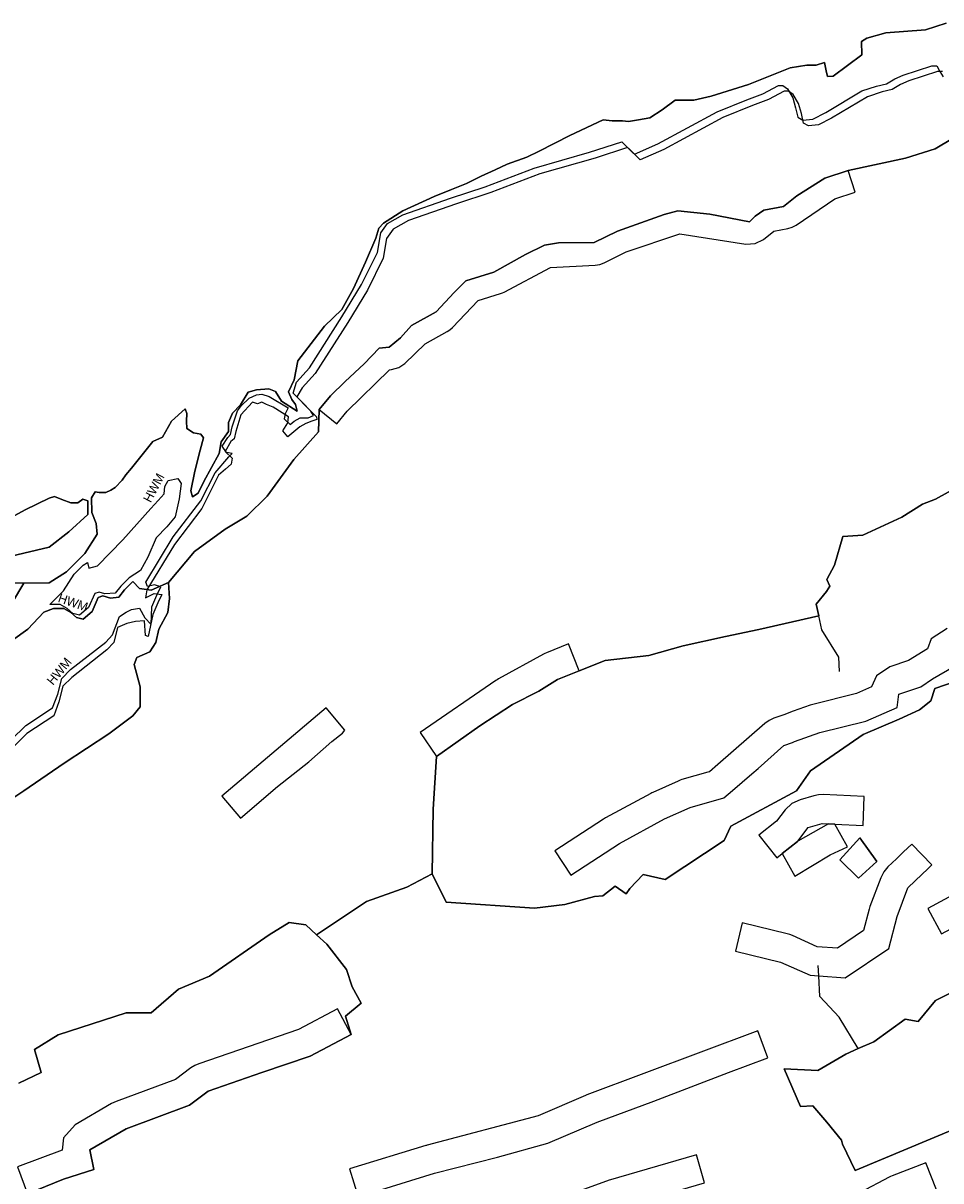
# Model space of a CAD drawing. Extents: x 463979 to 467979, y 555064 to 557157.
# Tile 15 of 82: x 465153 to 465438, y 555753 to 556112. Entities that reach past the tile are written whole.
import ezdxf

# ---------------------------------------------------------------- set-up
doc = ezdxf.new("R2010")
doc.units = 0
doc.header["$MEASUREMENT"] = 0
doc.layers.add('OS MAP', color=7, linetype='Continuous')

msp = doc.modelspace()

# ---------------------------------------------------------------- linework, layer by layer
at = {"layer": 'OS MAP'}
msp.add_line((465399.76, 555816.63), (465399.58, 555819.87), dxfattribs=at)
for points in [[(465439.2, 556111.88), (465432.81, 556109.85), (465420.56, 556108.88), (465414.69, 556107.19), (465412.96, 556106.17), (465413.11, 556102.03), (465404.21, 556095.43), (465402.49, 556095.32), (465402.03, 556097.15), (465401.54, 556099.68), (465398.95, 556098.83), (465396.02, 556098.85), (465390.93, 556098.06), (465377.95, 556092.9), (465366.4, 556089.22), (465361.08, 556088.04), (465355.24, 556088.04), (465351.26, 556085), (465347.39, 556082.54), (465343.88, 556081.95), (465340.84, 556081.37), (465338.97, 556081.6), (465335.74, 556081.6), (465332.98, 556081.96), (465322.61, 556077.02), (465313.1, 556072.24), (465309.3, 556070.37), (465303.25, 556068.16), (465299.45, 556066.46), (465295.12, 556064.42), (465290.63, 556062.2), (465285.96, 556060.33), (465280.6, 556058.12), (465270.92, 556053.69), (465264.87, 556049.93), (465263.48, 556048.39), (465262.5, 556045.26), (465259.34, 556037.79), (465255.61, 556029.61), (465252.02, 556023.15), (465246.57, 556017.97), (465238.39, 556007.2), (465237.24, 556001.32), (465235.43, 555997.68), (465236.45, 555995.26), (465237.65, 555993.7), (465238.15, 555991.63), (465233.34, 555994.76), (465231.46, 555997.7), (465229.4, 555998.57), (465225.6, 555998.25), (465223.01, 555997.57), (465220.58, 555993.62), (465218.15, 555991.05), (465216.92, 555988.13), (465216.91, 555985.37), (465214.65, 555982.1), (465213.94, 555978.49), (465209.23, 555969.89), (465207.49, 555966.28), (465205.76, 555965.08), (465205.25, 555966.98), (465206.49, 555973.01), (465208.08, 555979.56), (465209.14, 555983.34), (465208.28, 555984.55), (465206.04, 555984.91), (465203.98, 555986.3), (465203.82, 555988.55), (465204.01, 555990.96), (465203.5, 555992.34), (465199.17, 555988.57), (465196.38, 555983.59), (465193.44, 555982.22), (465186.84, 555973.98), (465185.11, 555971.93), (465183.89, 555970.21), (465181.81, 555967.98), (465180.42, 555967.12), (465178.87, 555966.44), (465176.8, 555966.45), (465175.59, 555966.63), (465174.38, 555964.74), (465174.52, 555960.26), (465175.88, 555956.8), (465176.21, 555953.53), (465172.38, 555947.51), (465166.66, 555941.85), (465161.29, 555938.44), (465153.46, 555938.34), (465143.09, 555921.2)], [(465144.11, 555938.64), (465153.46, 555938.34), (465161.29, 555938.44), (465166.66, 555941.85), (465172.38, 555947.51), (465176.21, 555953.53), (465175.88, 555956.8), (465174.52, 555960.26), (465174.38, 555964.74), (465175.59, 555966.63), (465176.8, 555966.45), (465178.87, 555966.44), (465180.42, 555967.12), (465181.81, 555967.98), (465183.89, 555970.21), (465185.11, 555971.93), (465186.84, 555973.98), (465193.44, 555982.22), (465196.38, 555983.59), (465199.17, 555988.57), (465203.5, 555992.34), (465204.01, 555990.96), (465203.82, 555988.55), (465203.98, 555986.3), (465206.04, 555984.91), (465208.28, 555984.55), (465209.14, 555983.34), (465208.08, 555979.56), (465206.49, 555973.01), (465205.25, 555966.98), (465205.76, 555965.08), (465207.49, 555966.28), (465209.23, 555969.89), (465213.94, 555978.49), (465214.65, 555982.1), (465216.91, 555985.37), (465216.92, 555988.13), (465218.15, 555991.05), (465220.58, 555993.62), (465223.01, 555997.57), (465225.6, 555998.25), (465229.4, 555998.57), (465231.46, 555997.7), (465233.34, 555994.76), (465238.15, 555991.63), (465237.65, 555993.7), (465236.45, 555995.26), (465235.43, 555997.68), (465237.24, 556001.32), (465238.39, 556007.2), (465246.57, 556017.97), (465252.02, 556023.15), (465255.61, 556029.61), (465259.34, 556037.79), (465262.5, 556045.26), (465263.48, 556048.39), (465264.87, 556049.93), (465270.92, 556053.69), (465280.6, 556058.12), (465285.96, 556060.33), (465290.63, 556062.2), (465295.12, 556064.42), (465299.45, 556066.46), (465303.25, 556068.16), (465309.3, 556070.37), (465313.1, 556072.24), (465322.61, 556077.02), (465332.98, 556081.96), (465335.74, 556081.6), (465338.97, 556081.6), (465340.84, 556081.37), (465343.88, 556081.95), (465347.39, 556082.54), (465351.26, 556085), (465355.24, 556088.04), (465361.08, 556088.04), (465366.4, 556089.22), (465377.95, 556092.9), (465390.93, 556098.06), (465396.02, 556098.85), (465398.95, 556098.83), (465401.54, 556099.68), (465402.03, 556097.15), (465402.49, 556095.32), (465404.21, 556095.43), (465413.11, 556102.03), (465412.96, 556106.17), (465414.69, 556107.19), (465420.56, 556108.88), (465432.81, 556109.85), (465439.2, 556111.88)], [(465212.79, 555972.5), (465216.96, 555977.47), (465218, 555978.51), (465216.28, 555978.86), (465214.91, 555980.77), (465216.65, 555983.51), (465217.52, 555984.37), (465218.05, 555986.78), (465219.63, 555991.77), (465220.84, 555993.32), (465223.27, 555995.72), (465225.52, 555996.74), (465227.24, 555996.9), (465229.48, 555996.2), (465235.33, 555992.72), (465234.45, 555990.83), (465234.1, 555989.28), (465235.99, 555987.54), (465237.2, 555988.57), (465239.1, 555989.59), (465241.52, 555989.58), (465243.24, 555990.26), (465242.39, 555991.65), (465236.9, 555997.19), (465237.96, 556000.64), (465241.95, 556005.1), (465252.04, 556020.9), (465258.13, 556030.87), (465263.02, 556040.84), (465264.08, 556046.87), (465266.17, 556049.79), (465270.84, 556052.52), (465285.7, 556057.61), (465296.41, 556061.17), (465311.62, 556066.95), (465328.71, 556071.85), (465338.73, 556075.07), (465342.68, 556071.26), (465349.94, 556074.49), (465368.27, 556084.39), (465377.43, 556088.13), (465382.44, 556090), (465387.28, 556092.56), (465388.66, 556092.55), (465390.04, 556091.51), (465391.75, 556088.74), (465392.59, 556085.63), (465393.27, 556082.7), (465394.81, 556081.82), (465397.92, 556082.15), (465401.9, 556084.2), (465413.14, 556090.86), (465417.63, 556092.39), (465420.74, 556093.06), (465423.34, 556094.6), (465425.93, 556095.79), (465434.74, 556098.67), (465436.29, 556098.66), (465437.32, 556096.93), (465438.34, 556095.2)], [(465438.06, 556096.89), (465436.51, 556096.9), (465427.7, 556094.02), (465425.1, 556092.83), (465422.51, 556091.29), (465419.4, 556090.62), (465414.91, 556089.09), (465403.66, 556082.43), (465399.68, 556080.38), (465396.58, 556080.06), (465395.03, 556080.93), (465394.36, 556083.86), (465393.51, 556086.97), (465391.81, 556089.74), (465390.43, 556090.78), (465389.05, 556090.79), (465384.21, 556088.23), (465379.2, 556086.36), (465370.04, 556082.62), (465351.71, 556072.72), (465344.45, 556069.49), (465340.5, 556073.31), (465330.48, 556070.09), (465313.38, 556065.18), (465298.18, 556059.41), (465287.47, 556055.85), (465272.61, 556050.76), (465267.94, 556048.02), (465265.85, 556045.1), (465264.78, 556039.08), (465259.9, 556029.1), (465253.81, 556019.14), (465243.72, 556003.33), (465239.72, 555998.87), (465238.05, 555996.09), (465244.16, 555989.88), (465244.22, 555989.03), (465242.74, 555988.52), (465240.87, 555987.83), (465238.97, 555986.8), (465235.29, 555983.73), (465233.7, 555985.55), (465235.3, 555987.98), (465235.47, 555989.91), (465230.75, 555992.93), (465228.64, 555993.72), (465227.2, 555994.43), (465225.87, 555993.95), (465224.32, 555994.47), (465220.65, 555990.51), (465219.15, 555985.39), (465218.62, 555983.02), (465217.63, 555982.29), (465215.82, 555979.17), (465218.05, 555977.09), (465217.7, 555975.19), (465215.98, 555973.64), (465213.78, 555971.76), (465208.61, 555961.49), (465200.1, 555950.33), (465191.57, 555936.24), (465191.2, 555933.75), (465193.84, 555935.19), (465196.21, 555934.84), (465194.99, 555932.26), (465193.42, 555928.65), (465191.97, 555921.82), (465191.15, 555922.11), (465190.87, 555926.66), (465188.1, 555926.51), (465185.42, 555925.83), (465182.51, 555924.59), (465181.3, 555919.92), (465179.22, 555917.69), (465168.31, 555909.13), (465165.53, 555906.39), (465164.3, 555901.57), (465162.72, 555897.27), (465154.41, 555891.79), (465149.91, 555887.34)], [(465438.06, 556096.89), (465436.51, 556096.9), (465427.7, 556094.02), (465425.1, 556092.83), (465422.51, 556091.29), (465419.4, 556090.62), (465414.91, 556089.09), (465403.66, 556082.43), (465399.68, 556080.38), (465396.58, 556080.06), (465395.03, 556080.93), (465394.36, 556083.86), (465393.51, 556086.97), (465391.81, 556089.74), (465390.43, 556090.78), (465389.05, 556090.79), (465384.21, 556088.23), (465379.2, 556086.36), (465370.04, 556082.62), (465351.71, 556072.72), (465344.45, 556069.49), (465340.5, 556073.31), (465330.48, 556070.09), (465313.38, 556065.18), (465298.18, 556059.41), (465287.47, 556055.85), (465272.61, 556050.76), (465267.94, 556048.02), (465265.85, 556045.1), (465264.78, 556039.08), (465259.9, 556029.1), (465253.81, 556019.14), (465243.72, 556003.33), (465239.72, 555998.87), (465238.05, 555996.09), (465244.16, 555989.88), (465244.22, 555989.03), (465242.74, 555988.52), (465240.87, 555987.83), (465238.97, 555986.8), (465235.29, 555983.73), (465233.7, 555985.55), (465235.3, 555987.98), (465235.47, 555989.91), (465230.75, 555992.93), (465228.64, 555993.72), (465227.2, 555994.43), (465225.87, 555993.95), (465224.32, 555994.47), (465220.65, 555990.51), (465219.15, 555985.39), (465218.62, 555983.02), (465217.63, 555982.29), (465215.82, 555979.17), (465218.05, 555977.09), (465217.7, 555975.19), (465215.98, 555973.64), (465213.78, 555971.76), (465208.61, 555961.49), (465200.1, 555950.33), (465191.57, 555936.24), (465191.2, 555933.75), (465193.84, 555935.19), (465196.21, 555934.84), (465194.99, 555932.26), (465193.42, 555928.65), (465191.97, 555921.82), (465191.15, 555922.11), (465190.87, 555926.66), (465188.1, 555926.51), (465185.42, 555925.83), (465182.51, 555924.59), (465181.3, 555919.92), (465179.22, 555917.69), (465168.31, 555909.13), (465165.53, 555906.39), (465164.3, 555901.57), (465162.72, 555897.27), (465154.41, 555891.79), (465149.91, 555887.34)], [(465441.18, 556076.18), (465435.82, 556072.94), (465426.66, 556070.06), (465408.88, 556066.19), (465401.63, 556063.82), (465392.97, 556058.35), (465388.82, 556055.1), (465382.78, 556053.93), (465380.01, 556052.04), (465378.27, 556050.33), (465366.04, 556052.64), (465356.05, 556053.73), (465351.9, 556052.55), (465337.39, 556047.46), (465330.13, 556043.88), (465319.09, 556043.77), (465314.78, 556043.1), (465308.9, 556040.2), (465299.04, 556034.74), (465290.4, 556032.03), (465286.76, 556028.43), (465281.21, 556022.43), (465273.6, 556018.16), (465270.13, 556014.39), (465266.66, 556011.47), (465263.56, 556011.15), (465258.87, 556006.35), (465252.98, 556000.86), (465248.47, 555996.4), (465245, 555992.11), (465244.79, 555985.22), (465237.15, 555976.64), (465228.81, 555965.31), (465222.57, 555959.13), (465215.82, 555955.03), (465206.3, 555948.19), (465198.31, 555938.58), (465198.63, 555933.58), (465198.09, 555929.27), (465195.3, 555924.11), (465194.41, 555919.98), (465192.5, 555917.06), (465188.52, 555915.36), (465187.65, 555913.12), (465189.51, 555906.21), (465189.47, 555900), (465187.21, 555897.26), (465179.77, 555891.61), (465165.92, 555882.55), (465153.46, 555874), (465127.35, 555856.64)], [(465441.18, 556076.18), (465435.82, 556072.94), (465426.66, 556070.06), (465408.88, 556066.19), (465401.63, 556063.82), (465392.97, 556058.35), (465388.82, 556055.1), (465382.78, 556053.93), (465380.01, 556052.04), (465378.27, 556050.33), (465366.04, 556052.64), (465356.05, 556053.73), (465351.9, 556052.55), (465337.39, 556047.46), (465330.13, 556043.88), (465319.09, 556043.77), (465314.78, 556043.1), (465308.9, 556040.2), (465299.04, 556034.74), (465290.4, 556032.03), (465286.76, 556028.43), (465281.21, 556022.43), (465273.6, 556018.16), (465270.13, 556014.39), (465266.66, 556011.47), (465263.56, 556011.15), (465258.87, 556006.35), (465252.98, 556000.86), (465248.47, 555996.4), (465245, 555992.11), (465244.79, 555985.22), (465237.15, 555976.64), (465228.81, 555965.31), (465222.57, 555959.13), (465215.82, 555955.03), (465206.3, 555948.19), (465198.31, 555938.58), (465198.63, 555933.58), (465198.09, 555929.27), (465195.3, 555924.11), (465194.41, 555919.98), (465192.5, 555917.06), (465188.52, 555915.36), (465187.65, 555913.12), (465189.51, 555906.21), (465189.47, 555900), (465187.21, 555897.26), (465179.77, 555891.61), (465165.92, 555882.55), (465153.46, 555874), (465127.35, 555856.64)], [(465149.99, 555920.65), (465154.66, 555924.07), (465159.69, 555929.39), (465162.63, 555930.54), (465165.81, 555930.52), (465168.04, 555929.3), (465169.76, 555927.74), (465171.82, 555927.21), (465174.6, 555929.61), (465176.52, 555933.91), (465177.9, 555934.42), (465180.31, 555933.72), (465182.9, 555934.05), (465184.64, 555936.28), (465187.22, 555938.83), (465189.31, 555936.69), (465192.92, 555936.17), (465198.31, 555938.58), (465206.3, 555948.19), (465215.82, 555955.03), (465222.57, 555959.13), (465228.81, 555965.31), (465237.15, 555976.64), (465244.79, 555985.22), (465245, 555992.11), (465248.47, 555996.4), (465252.98, 556000.86), (465258.87, 556006.35), (465263.56, 556011.15), (465266.66, 556011.47), (465270.13, 556014.39), (465273.6, 556018.16), (465281.21, 556022.43), (465286.76, 556028.43), (465290.4, 556032.03), (465299.04, 556034.74), (465308.9, 556040.2), (465314.78, 556043.1), (465319.09, 556043.77), (465330.13, 556043.88), (465337.39, 556047.46), (465351.9, 556052.55), (465356.05, 556053.73), (465366.04, 556052.64), (465378.27, 556050.33), (465380.01, 556052.04), (465382.78, 556053.93), (465388.82, 556055.1), (465392.97, 556058.35), (465401.63, 556063.82), (465408.88, 556066.19), (465426.66, 556070.06), (465435.82, 556072.94), (465441.18, 556076.18)], [(465245, 555992.11), (465250.44, 555987.71), (465253.66, 555991.68), (465266.71, 556004.44), (465267.4, 556004.51), (465269.62, 556005.13), (465271.52, 556006.44), (465277.81, 556012.49), (465284.63, 556016.32), (465285.49, 556016.89), (465286.27, 556017.59), (465294.21, 556025.89), (465301.13, 556028.06), (465301.74, 556028.28), (465302.32, 556028.56), (465316.68, 556036.19), (465330.48, 556036.89), (465331.89, 556037.1), (465333.22, 556037.6), (465340.06, 556040.97), (465356.67, 556046.55), (465377.21, 556043.41), (465380.08, 556043.57), (465382.64, 556044.86), (465385.8, 556047.38), (465390.15, 556048.22), (465391.51, 556048.64), (465392.76, 556049.31), (465404.74, 556057.47), (465411.06, 556059.54), (465408.88, 556066.19), (465401.63, 556063.82), (465392.97, 556058.35), (465388.82, 556055.1), (465382.78, 556053.93), (465380.01, 556052.04), (465378.27, 556050.33), (465366.04, 556052.64), (465356.05, 556053.73), (465351.9, 556052.55), (465337.39, 556047.46), (465330.13, 556043.88), (465319.09, 556043.77), (465314.78, 556043.1), (465308.9, 556040.2), (465299.04, 556034.74), (465290.4, 556032.03), (465286.76, 556028.43), (465281.21, 556022.43), (465273.6, 556018.16), (465270.13, 556014.39), (465266.66, 556011.47), (465263.56, 556011.15), (465258.87, 556006.35), (465252.98, 556000.86), (465248.47, 555996.4), (465245, 555992.11)], [(465399.76, 555928.23), (465398.91, 555931.81), (465402.12, 555935.8), (465403.19, 555937.45), (465402.26, 555939.45), (465404.64, 555943.92), (465407.2, 555952.77), (465413.41, 555953.18), (465425.52, 555958.8), (465431.89, 555962.84), (465435.96, 555964.35), (465457.63, 555976.35), (465466.47, 555980.92), (465475.68, 555985.31), (465487.14, 555990.35), (465495.54, 555994.64), (465502.45, 555986.84), (465510.16, 555975.96), (465515.94, 555978.2), (465519.68, 555976.63)], [(465244.09, 555829.32), (465259.63, 555839.69), (465272.1, 555844.16), (465279.99, 555848.26), (465280.32, 555868.33), (465281.33, 555884.66), (465294.78, 555894.09), (465304.84, 555900.78), (465312.98, 555904.83), (465318.78, 555908.45), (465325.53, 555911.16), (465333.6, 555914.4), (465347.08, 555915.88), (465357.77, 555918.89), (465370.82, 555921.82), (465381.17, 555924.01), (465399.76, 555928.23), (465398.91, 555931.81), (465402.12, 555935.8), (465403.19, 555937.45), (465402.26, 555939.45), (465404.64, 555943.92), (465407.2, 555952.77), (465413.41, 555953.18), (465425.52, 555958.8), (465431.89, 555962.84), (465435.96, 555964.35), (465457.63, 555976.35)], [(465244.09, 555829.32), (465259.63, 555839.69), (465272.1, 555844.16), (465279.99, 555848.26), (465280.32, 555868.33), (465281.33, 555884.66), (465294.78, 555894.09), (465304.84, 555900.78), (465312.98, 555904.83), (465318.78, 555908.45), (465325.53, 555911.16), (465333.6, 555914.4), (465347.08, 555915.88), (465357.77, 555918.89), (465370.82, 555921.82), (465381.17, 555924.01), (465399.76, 555928.23), (465398.91, 555931.81), (465402.12, 555935.8), (465403.19, 555937.45), (465402.26, 555939.45), (465404.64, 555943.92), (465407.2, 555952.77), (465413.41, 555953.18), (465425.52, 555958.8), (465431.89, 555962.84), (465435.96, 555964.35), (465457.63, 555976.35)], [(465457.63, 555976.35), (465435.96, 555964.35), (465431.89, 555962.84), (465425.52, 555958.8), (465413.41, 555953.18), (465407.2, 555952.77), (465404.64, 555943.92), (465402.26, 555939.45), (465403.19, 555937.45), (465402.12, 555935.8), (465398.91, 555931.81), (465399.76, 555928.23), (465381.17, 555924.01), (465370.82, 555921.82), (465357.77, 555918.89), (465347.08, 555915.88), (465333.6, 555914.4), (465325.53, 555911.16), (465318.78, 555908.45), (465312.98, 555904.83), (465304.84, 555900.78), (465294.78, 555894.09), (465281.33, 555884.66), (465280.32, 555868.33), (465279.99, 555848.26)], [(465457.63, 555976.35), (465435.96, 555964.35), (465431.89, 555962.84), (465425.52, 555958.8), (465413.41, 555953.18), (465407.2, 555952.77), (465404.64, 555943.92), (465402.26, 555939.45), (465403.19, 555937.45), (465402.12, 555935.8), (465398.91, 555931.81), (465399.76, 555928.23), (465381.17, 555924.01), (465370.82, 555921.82), (465357.77, 555918.89), (465347.08, 555915.88), (465333.6, 555914.4), (465325.53, 555911.16), (465318.78, 555908.45), (465312.98, 555904.83), (465304.84, 555900.78), (465294.78, 555894.09), (465281.33, 555884.66), (465280.32, 555868.33), (465279.99, 555848.26)], [(465149.56, 555889.75), (465154.07, 555894.2), (465162.38, 555899.68), (465163.95, 555903.98), (465165.19, 555908.8), (465167.96, 555911.54), (465178.87, 555920.1), (465180.96, 555922.33), (465183.06, 555928.01), (465185.13, 555929.38), (465186.86, 555930.23), (465189.28, 555930.56), (465190.99, 555927.62), (465192.87, 555925.54), (465193.08, 555931.06), (465194.65, 555934.67), (465195.87, 555937.25), (465193.98, 555937.78), (465191.81, 555937.36), (465191.22, 555938.65), (465199.75, 555952.74), (465208.26, 555963.9), (465212.79, 555972.5)], [(465191.85, 555946.38), (465189.59, 555942.26), (465186.11, 555940.02), (465183.53, 555937.46), (465181.79, 555935.23), (465178.56, 555935.09), (465176.79, 555935.6), (465175.41, 555935.1), (465173.49, 555930.8), (465170.72, 555928.4), (465168.65, 555928.93), (465166.93, 555930.49), (465164.7, 555931.71), (465161.53, 555931.72), (465165.76, 555936.01), (465169.06, 555941.17), (465171.84, 555943.91), (465173.22, 555944.76), (465173.56, 555943.04), (465176.32, 555943.71), (465184.12, 555951.77), (465192.81, 555961.45), (465195.06, 555963.95), (465196.97, 555966.01), (465197.15, 555968.25), (465198.2, 555970.14), (465201.13, 555970.82), (465202.16, 555969.26), (465201.61, 555964.43), (465200.37, 555958.92), (465197.77, 555955.83), (465194.47, 555952.4), (465191.85, 555946.38)], [(465145.47, 555945.77), (465161.36, 555949.47), (465167.42, 555954.27), (465173.31, 555959.58), (465173.34, 555963.89), (465171.79, 555964.41), (465170.23, 555963.22), (465167.99, 555963.23), (465165.23, 555964.28), (465163, 555965.15), (465161.27, 555964.65), (465153.84, 555961.07), (465150.72, 555959.36)], [(465150.72, 555959.36), (465153.84, 555961.07), (465161.27, 555964.65), (465163, 555965.15), (465165.23, 555964.28), (465167.99, 555963.23), (465170.23, 555963.22), (465171.79, 555964.41), (465173.34, 555963.89), (465173.31, 555959.58), (465167.42, 555954.27), (465161.36, 555949.47), (465145.47, 555945.77)], [(465127.35, 555856.64), (465153.46, 555874), (465165.92, 555882.55), (465179.77, 555891.61), (465187.21, 555897.26), (465189.47, 555900), (465189.51, 555906.21), (465187.65, 555913.12), (465188.52, 555915.36), (465192.5, 555917.06), (465194.41, 555919.98), (465195.3, 555924.11), (465198.09, 555929.27), (465198.63, 555933.58), (465198.31, 555938.58)], [(465143.09, 555921.2), (465153.46, 555938.34), (465144.11, 555938.64)], [(465198.31, 555938.58), (465192.92, 555936.17), (465189.31, 555936.69), (465187.22, 555938.83), (465184.64, 555936.28), (465182.9, 555934.05), (465180.31, 555933.72), (465177.9, 555934.42), (465176.52, 555933.91), (465174.6, 555929.61), (465171.82, 555927.21), (465169.76, 555927.74), (465168.04, 555929.3), (465165.81, 555930.52), (465162.63, 555930.54), (465159.69, 555929.39), (465154.66, 555924.07), (465149.99, 555920.65)], [(465325.53, 555911.16), (465333.6, 555914.4), (465347.08, 555915.88), (465357.77, 555918.89), (465370.82, 555921.82), (465381.17, 555924.01), (465399.76, 555928.23)], [(465406.22, 555910.92), (465406.01, 555915.4), (465400.75, 555923.87), (465399.76, 555928.23)], [(465465.13, 555922.19), (465461.89, 555919.66), (465455.84, 555912.62), (465435.77, 555905.66), (465434.45, 555901.9), (465431.02, 555899.09), (465424.64, 555896.18), (465413.53, 555891.41), (465397.21, 555880.19), (465392.82, 555873.97), (465372.49, 555863.01), (465370.46, 555858.55), (465352.17, 555846.47), (465345.31, 555848.02), (465341.23, 555843.72), (465340.08, 555842.1), (465336.66, 555844.5), (465332.83, 555841.46), (465330.3, 555841.22), (465321.09, 555838.8), (465311.66, 555837.67), (465284.33, 555839.47), (465279.99, 555848.26)], [(465439.59, 555924.3), (465434.59, 555921.14), (465433.5, 555918.04), (465427.59, 555914.38), (465421.74, 555912.45), (465417.62, 555909.64), (465416.12, 555906.18), (465411.44, 555904.11), (465397.96, 555900.79), (465397.51, 555900.66), (465397.07, 555900.52), (465391.81, 555898.63), (465388.91, 555897.58), (465385.87, 555896.49), (465384.36, 555895.78), (465383.01, 555894.81), (465368.47, 555882.16), (465365.9, 555879.92), (465365.38, 555879.77), (465357.38, 555877.46), (465356.78, 555877.26), (465356.2, 555877.03), (465348.31, 555873.5), (465348, 555873.35), (465347.7, 555873.2), (465333.7, 555865.62), (465333.36, 555865.44), (465333.04, 555865.23), (465318.01, 555855.38), (465322.95, 555847.85), (465337.98, 555857.71), (465351.98, 555865.28), (465359.87, 555868.81), (465370.3, 555871.82), (465372.98, 555874.1), (465379, 555879.22), (465381.01, 555880.93), (465388.92, 555888.02), (465391.58, 555888.98), (465392.28, 555889.23), (465400.11, 555892.05), (465414.36, 555895.56), (465424.03, 555899.84), (465424.56, 555903.91), (465431.43, 555906.17), (465434.99, 555908.7), (465441.62, 555912.49)], [(465281.33, 555884.66), (465294.78, 555894.09), (465304.84, 555900.78), (465312.98, 555904.83), (465318.78, 555908.45), (465325.53, 555911.16), (465322.18, 555919.51), (465315.42, 555916.8), (465314.92, 555916.58), (465314.44, 555916.33), (465300.5, 555908.66), (465300.11, 555908.44), (465299.75, 555908.2), (465276.24, 555892.08), (465281.33, 555884.66)], [(465455.84, 555912.62), (465435.77, 555905.66), (465434.45, 555901.9), (465431.02, 555899.09), (465424.64, 555896.18), (465413.53, 555891.41), (465397.21, 555880.19), (465392.82, 555873.97), (465372.49, 555863.01), (465370.46, 555858.55), (465352.17, 555846.47), (465345.31, 555848.02), (465341.23, 555843.72), (465340.08, 555842.1), (465336.66, 555844.5), (465332.83, 555841.46), (465330.3, 555841.22), (465321.09, 555838.8), (465311.66, 555837.67), (465284.33, 555839.47), (465279.99, 555848.26), (465272.1, 555844.16), (465259.63, 555839.69), (465244.09, 555829.32), (465247.38, 555826.52), (465253.45, 555818.62), (465255.21, 555813.27), (465257.99, 555808.18), (465253.15, 555804.13), (465254.91, 555798.53), (465242.17, 555791.72), (465227.16, 555786.69), (465210.62, 555780.9), (465204.8, 555776.56), (465185.16, 555769.3), (465173.95, 555762.73), (465175.11, 555756.69), (465165.79, 555753.61), (465154.59, 555749.08)], [(465455.84, 555912.62), (465435.77, 555905.66), (465434.45, 555901.9), (465431.02, 555899.09), (465424.64, 555896.18), (465413.53, 555891.41), (465397.21, 555880.19), (465392.82, 555873.97), (465372.49, 555863.01), (465370.46, 555858.55), (465352.17, 555846.47), (465345.31, 555848.02), (465341.23, 555843.72), (465340.08, 555842.1), (465336.66, 555844.5), (465332.83, 555841.46), (465330.3, 555841.22), (465321.09, 555838.8), (465311.66, 555837.67), (465284.33, 555839.47), (465279.99, 555848.26), (465272.1, 555844.16), (465259.63, 555839.69), (465244.09, 555829.32), (465247.38, 555826.52), (465253.45, 555818.62), (465255.21, 555813.27), (465257.99, 555808.18), (465253.15, 555804.13), (465254.91, 555798.53), (465242.17, 555791.72), (465227.16, 555786.69), (465210.62, 555780.9), (465204.8, 555776.56), (465185.16, 555769.3), (465173.95, 555762.73), (465175.11, 555756.69), (465165.79, 555753.61), (465154.59, 555749.08)], [(465279.99, 555848.26), (465284.33, 555839.47), (465311.66, 555837.67), (465321.09, 555838.8), (465330.3, 555841.22), (465332.83, 555841.46), (465336.66, 555844.5), (465340.08, 555842.1), (465341.23, 555843.72), (465345.31, 555848.02), (465352.17, 555846.47), (465370.46, 555858.55), (465372.49, 555863.01), (465392.82, 555873.97), (465397.21, 555880.19), (465413.53, 555891.41), (465424.64, 555896.18), (465431.02, 555899.09), (465434.45, 555901.9), (465435.77, 555905.66), (465455.84, 555912.62)], [(465279.99, 555848.26), (465284.33, 555839.47), (465311.66, 555837.67), (465321.09, 555838.8), (465330.3, 555841.22), (465332.83, 555841.46), (465336.66, 555844.5), (465340.08, 555842.1), (465341.23, 555843.72), (465345.31, 555848.02), (465352.17, 555846.47), (465370.46, 555858.55), (465372.49, 555863.01), (465392.82, 555873.97), (465397.21, 555880.19), (465413.53, 555891.41), (465424.64, 555896.18), (465431.02, 555899.09), (465434.45, 555901.9), (465435.77, 555905.66), (465455.84, 555912.62)], [(465281.33, 555884.66), (465294.78, 555894.09), (465304.84, 555900.78), (465312.98, 555904.83), (465318.78, 555908.45), (465325.53, 555911.16)], [(465220.58, 555865.5), (465232.05, 555875.37), (465241.74, 555882.96), (465248.88, 555889.29), (465252.19, 555891.82), (465252.96, 555892.83), (465247.15, 555899.71), (465214.77, 555872.38), (465220.58, 555865.5)], [(465279.99, 555848.26), (465280.32, 555868.33), (465281.33, 555884.66)], [(465388.45, 555854.56), (465393.13, 555858.27), (465393.24, 555858.41), (465396.45, 555862.58), (465400.78, 555863.83), (465402.8, 555863.75), (465404.74, 555863.66), (465413.48, 555863.28), (465413.87, 555872.27), (465401.17, 555872.83), (465399.7, 555872.77), (465398.27, 555872.48), (465393.95, 555871.22), (465391.38, 555870.02), (465389.32, 555868.07), (465386.67, 555864.64), (465381.16, 555860.26), (465386.76, 555853.21), (465388.45, 555854.56)], [(465404.74, 555863.66), (465402.8, 555863.75), (465393.24, 555858.41), (465393.13, 555858.27), (465388.45, 555854.56), (465392.33, 555847.6), (465403.28, 555854.17), (465408.63, 555856.69), (465404.74, 555863.66)], [(465426, 555855.05), (465423.8, 555852.94), (465421.16, 555850.41), (465419.88, 555848.87), (465418.97, 555847.08), (465415.63, 555838.2), (465415.48, 555837.75), (465415.35, 555837.3), (465413.63, 555830.69), (465405.53, 555825.23), (465399.29, 555825.69), (465391.6, 555829.14), (465390.82, 555829.45), (465390.02, 555829.68), (465376.05, 555833.04), (465373.95, 555824.28), (465387.91, 555820.93), (465397.05, 555816.83), (465399.76, 555816.63), (465407.98, 555816.03), (465421.48, 555825.13), (465424.06, 555835.03), (465427.39, 555843.92), (465429.64, 555846.07), (465433.66, 555849.92), (465434.79, 555851.01), (465428.56, 555857.5), (465426, 555855.05)], [(465412.12, 555846.88), (465406.33, 555852.63), (465412.45, 555859.47), (465417.76, 555852.08), (465412.12, 555846.88)], [(465412.12, 555846.88), (465406.33, 555852.63), (465412.45, 555859.47), (465417.76, 555852.08), (465412.12, 555846.88)], [(465412.12, 555846.88), (465417.76, 555852.08), (465412.45, 555859.47), (465406.33, 555852.63), (465412.12, 555846.88)], [(465478, 555851.1), (465472.43, 555858.18), (465467.25, 555854.11), (465453.58, 555848.28), (465453.22, 555848.11), (465452.87, 555847.93), (465433.52, 555837.58), (465437.76, 555829.65), (465457.11, 555840), (465471.88, 555846.3), (465478, 555851.1)], [(465244.09, 555829.32), (465259.63, 555839.69), (465272.1, 555844.16), (465279.99, 555848.26)], [(465151.92, 555783.4), (465158.79, 555786.68), (465156.78, 555793.8), (465164.15, 555798.34), (465185.16, 555805.18), (465192.93, 555805.25), (465201.34, 555812.51), (465211.03, 555816.58), (465229.48, 555829.32), (465235.63, 555833.17), (465240.81, 555832.44), (465244.09, 555829.32)], [(465154.59, 555749.08), (465165.79, 555753.61), (465175.11, 555756.69), (465173.95, 555762.73), (465185.16, 555769.3), (465204.8, 555776.56), (465210.62, 555780.9), (465227.16, 555786.69), (465242.17, 555791.72), (465254.91, 555798.53), (465253.15, 555804.13), (465257.99, 555808.18), (465255.21, 555813.27), (465253.45, 555818.62), (465247.38, 555826.52), (465244.09, 555829.32), (465240.81, 555832.44), (465235.63, 555833.17), (465229.48, 555829.32), (465211.03, 555816.58), (465201.34, 555812.51), (465192.93, 555805.25), (465185.16, 555805.18), (465164.15, 555798.34), (465156.78, 555793.8), (465158.79, 555786.68), (465151.92, 555783.4)], [(465151.92, 555783.4), (465158.79, 555786.68), (465156.78, 555793.8), (465164.15, 555798.34), (465185.16, 555805.18), (465192.93, 555805.25), (465201.34, 555812.51), (465211.03, 555816.58), (465229.48, 555829.32), (465235.63, 555833.17), (465240.81, 555832.44), (465244.09, 555829.32)], [(465151.92, 555783.4), (465158.79, 555786.68), (465156.78, 555793.8), (465164.15, 555798.34), (465185.16, 555805.18), (465192.93, 555805.25), (465201.34, 555812.51), (465211.03, 555816.58), (465229.48, 555829.32), (465235.63, 555833.17), (465240.81, 555832.44), (465244.09, 555829.32)], [(465154.59, 555749.08), (465165.79, 555753.61), (465175.11, 555756.69), (465173.95, 555762.73), (465185.16, 555769.3), (465204.8, 555776.56), (465210.62, 555780.9), (465227.16, 555786.69), (465242.17, 555791.72), (465254.91, 555798.53), (465253.15, 555804.13), (465257.99, 555808.18), (465255.21, 555813.27), (465253.45, 555818.62), (465247.38, 555826.52), (465244.09, 555829.32), (465240.81, 555832.44), (465235.63, 555833.17), (465229.48, 555829.32), (465211.03, 555816.58), (465201.34, 555812.51), (465192.93, 555805.25), (465185.16, 555805.18), (465164.15, 555798.34), (465156.78, 555793.8), (465158.79, 555786.68), (465151.92, 555783.4)], [(465254.91, 555798.53), (465253.15, 555804.13), (465257.99, 555808.18), (465255.21, 555813.27), (465253.45, 555818.62), (465247.38, 555826.52), (465244.09, 555829.32)], [(465411.96, 555794.16), (465416.8, 555796.17), (465426.48, 555803.26), (465430.55, 555802.48), (465435.91, 555809.07), (465441.3, 555811.75), (465445.32, 555811.57), (465452.06, 555819.72), (465455.27, 555821.71), (465462.09, 555815.57)], [(465411.96, 555794.16), (465406.03, 555803.84), (465400.13, 555810.24), (465399.76, 555816.63)], [(465442.44, 555769.49), (465411.07, 555756.29), (465407.1, 555764.55), (465406.78, 555765.71), (465402.22, 555771.32), (465397.92, 555776.42), (465394.11, 555776.18), (465389.07, 555787.89), (465399.48, 555787.34), (465408.15, 555792.39), (465411.96, 555794.16), (465416.8, 555796.17), (465426.48, 555803.26), (465430.55, 555802.48), (465435.91, 555809.07), (465441.3, 555811.75)], [(465441.3, 555811.75), (465435.91, 555809.07), (465430.55, 555802.48), (465426.48, 555803.26), (465416.8, 555796.17), (465411.96, 555794.16), (465408.15, 555792.39), (465399.48, 555787.34), (465389.07, 555787.89), (465394.11, 555776.18), (465397.92, 555776.42), (465402.22, 555771.32), (465406.78, 555765.71), (465407.1, 555764.55), (465411.07, 555756.29), (465442.44, 555769.49)], [(465442.44, 555769.49), (465411.07, 555756.29), (465407.1, 555764.55), (465406.78, 555765.71), (465402.22, 555771.32), (465397.92, 555776.42), (465394.11, 555776.18), (465389.07, 555787.89), (465399.48, 555787.34), (465408.15, 555792.39), (465411.96, 555794.16), (465416.8, 555796.17), (465426.48, 555803.26), (465430.55, 555802.48), (465435.91, 555809.07), (465441.3, 555811.75)], [(465441.3, 555811.75), (465435.91, 555809.07), (465430.55, 555802.48), (465426.48, 555803.26), (465416.8, 555796.17), (465411.96, 555794.16), (465408.15, 555792.39), (465399.48, 555787.34), (465389.07, 555787.89), (465394.11, 555776.18), (465397.92, 555776.42), (465402.22, 555771.32), (465406.78, 555765.71), (465407.1, 555764.55), (465411.07, 555756.29), (465442.44, 555769.49)], [(465154.59, 555749.08), (465165.79, 555753.61), (465175.11, 555756.69), (465173.95, 555762.73), (465185.16, 555769.3), (465204.8, 555776.56), (465210.62, 555780.9), (465227.16, 555786.69), (465242.17, 555791.72), (465254.91, 555798.53), (465250.66, 555806.47), (465238.57, 555799.99), (465207.7, 555789.42), (465206.42, 555788.86), (465205.24, 555788.11), (465200.46, 555784.55), (465182.04, 555777.74), (465181.31, 555777.44), (465180.61, 555777.07), (465169.4, 555770.5), (465165.76, 555766.45), (465165.31, 555762.66), (465151.46, 555757.52), (465154.59, 555749.08)], [(465257.01, 555748.2), (465280.68, 555755.49), (465300.27, 555760.5), (465315.78, 555764.77), (465331.06, 555771.32), (465348.62, 555777.86), (465371.78, 555786.68), (465383.99, 555791.21), (465380.83, 555799.63), (465327.89, 555779.74), (465327.7, 555779.67), (465327.51, 555779.59), (465312.84, 555773.3), (465278.38, 555764.19), (465278.2, 555764.14), (465278.03, 555764.09), (465254.36, 555756.81), (465257.01, 555748.2)], [(465154.59, 555749.08), (465165.79, 555753.61), (465175.11, 555756.69), (465173.95, 555762.73), (465185.16, 555769.3), (465204.8, 555776.56), (465210.62, 555780.9), (465227.16, 555786.69), (465242.17, 555791.72), (465254.91, 555798.53)], [(465442.44, 555769.49), (465411.07, 555756.29), (465407.1, 555764.55), (465406.78, 555765.71), (465402.22, 555771.32), (465397.92, 555776.42), (465394.11, 555776.18), (465389.07, 555787.89), (465399.48, 555787.34), (465408.15, 555792.39), (465411.96, 555794.16)], [(465364.39, 555752.51), (465361.89, 555761.16), (465334.56, 555753.26), (465334.27, 555753.17), (465333.97, 555753.07), (465306.15, 555742.9), (465276.07, 555735.25), (465278.28, 555726.52), (465308.81, 555734.29), (465337.06, 555744.61), (465364.39, 555752.51)], [(465372.34, 555717.08), (465377.21, 555720.87), (465379.38, 555717.46), (465392.92, 555728.91), (465398.81, 555732.07), (465408.46, 555737.24), (465425.77, 555746.33), (465436.21, 555750.36), (465432.96, 555758.75), (465422.53, 555754.72), (465422.03, 555754.52), (465421.55, 555754.28), (465394.62, 555740), (465388.71, 555736.86), (465387.88, 555736.36), (465387.11, 555735.78), (465379.42, 555729.28), (465378.75, 555729.73), (465371.69, 555727.97), (465369.28, 555726.11), (465366.82, 555724.19), (465372.34, 555717.08)]]:
    msp.add_lwpolyline(points, dxfattribs=at)

# ---------------------------------------------------------------- texts
for rotation, p in [(62.0593, (465192.77, 555963.07)), (340.6789, (465163.82, 555932.6)), (50.4794, (465162.5, 555906.51))]:
    msp.add_text('HWM', height=2.822, rotation=rotation, dxfattribs=at).set_placement(p)

doc.saveas('drawing.dxf')
